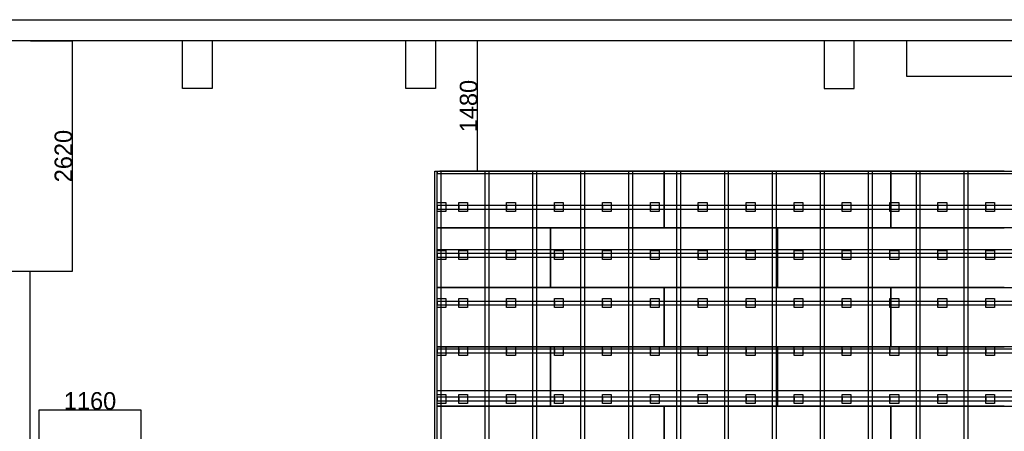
# Model space of a CAD drawing. Header units: millimetres. Extents: x -209 to 59634, y -2437 to 28971.
# Tile 6 of 14: x 14373 to 25570, y 16906 to 21582. Entities that reach past the tile are written whole.
import ezdxf

# ---------------------------------------------------------------- set-up
doc = ezdxf.new("R2010")
doc.units = ezdxf.units.MM
doc.linetypes.add('AUSGEZOGEN', pattern=[0])
for name, color, linetype in [('Bemassung', 90, 'Continuous'), ('Grundriss TFC', 7, 'AUSGEZOGEN'), ('Schwingboden', 1, 'Continuous'), ('Tanzteppich', 3, 'Continuous'), ('Unterkonstrucktion', 6, 'Continuous'), ('Unterlegblättchen', 7, 'Continuous')]:
    doc.layers.add(name, color=color, linetype=linetype)
doc.dimstyles.new('ISO-25', dxfattribs={"dimtxt": 200, "dimasz": 2.5, "dimexe": 1.25, "dimexo": 0.625, "dimtad": 1, "dimtoh": 1, "dimdec": 0, "dimrnd": 10, "dimtxsty": 'Standard', "dimcen": 2.5, "dimadec": 0, "dimazin": 0, "dimtfac": 1, "dimtdec": 0, "dimtmove": 0, "dimatfit": 3, "dimfxl": 1, "dimarcsym": 0})

# ---------------------------------------------------------------- blocks, each defined once
blk = doc.blocks.new('*D17')
at = {"layer": 'Bemassung', "color": 0, "lineweight": -2}
for p, q in [((14593, 16707), (14593, 17151)), ((14596, 17150), (15751, 17150)), ((15753, 16707), (15753, 17151))]:
    blk.add_line(p, q, dxfattribs=at)
at = {"layer": 'Bemassung', "color": 0}
for points in [[(14596, 17150), (14596, 17149), (14593, 17150)], [(15751, 17150), (15751, 17149), (15753, 17150)]]:
    blk.add_solid(points, dxfattribs=at)
at = {"layer": 'Bemassung', "color": 0, "insert": (15173, 17250), "char_height": 200, "attachment_point": 5}
blk.add_mtext('1160', dxfattribs=at)
blk = doc.blocks.new('*D20')
at = {"layer": 'Bemassung', "color": 0, "lineweight": -2}
for p, q in [((14494, 21341), (14973, 21341)), ((14972, 18727), (14972, 21339)), ((14494, 18725), (14973, 18725))]:
    blk.add_line(p, q, dxfattribs=at)
at = {"layer": 'Bemassung', "color": 0}
for points in [[(14972, 21339), (14972, 21339), (14972, 21341)], [(14972, 18727), (14972, 18727), (14972, 18725)]]:
    blk.add_solid(points, dxfattribs=at)
at = {"layer": 'Bemassung', "color": 0, "insert": (14871, 20033), "char_height": 200, "attachment_point": 5, "rotation": 90}
blk.add_mtext('2620', dxfattribs=at)
blk = doc.blocks.new('*D42')
at = {"layer": 'Bemassung', "color": 0, "lineweight": -2}
for p, q in [((19794, 21341), (19579, 21341)), ((19580, 19864), (19580, 21339)), ((19794, 19861), (19579, 19861))]:
    blk.add_line(p, q, dxfattribs=at)
at = {"layer": 'Bemassung', "color": 0}
for points in [[(19580, 21339), (19580, 21339), (19580, 21341)], [(19580, 19864), (19580, 19864), (19580, 19861)]]:
    blk.add_solid(points, dxfattribs=at)
at = {"layer": 'Bemassung', "color": 0, "insert": (19479, 20601), "char_height": 200, "attachment_point": 5, "rotation": 90}
blk.add_mtext('1480', dxfattribs=at)

msp = doc.modelspace()

# ---------------------------------------------------------------- linework, layer by layer
at = {"layer": 'Bemassung'}
msp.add_line((19795.1, 19861.4), (41045.1, 19861.4), dxfattribs=at)
at = {"layer": 'Grundriss TFC', "color": 0}
for p, q in [((9060.9, 21580.6), (41843.1, 21582.2)), ((41603.1, 21341.4), (8693.1, 21341.4))]:
    msp.add_line(p, q, dxfattribs=at)
at = {"layer": 'Grundriss TFC'}
for p, q in [((16223.1, 20801.4), (16223.1, 21341.4)), ((16563.1, 21341.4), (16563.1, 20801.4)), ((18763.1, 20801.4), (18763.1, 21341.4)), ((19103.1, 21341.4), (19103.1, 20801.4)), ((23523.1, 21341.4), (23523.1, 20801.4)), ((23863.1, 20801.4), (23863.1, 21341.4)), ((24456.4, 21341.4), (24456.4, 20941.4)), ((24456.4, 20941.4), (27700.7, 20941.4)), ((16563.1, 20801.4), (16223.1, 20801.4)), ((19103.1, 20801.4), (18763.1, 20801.4)), ((23523.1, 20801.4), (23863.1, 20801.4)), ((9123.1, 18724.8), (14493.1, 18724.8)), ((14493.1, 2131.4), (14493.1, 18724.8))]:
    msp.add_line(p, q, dxfattribs=at)
at = {"layer": 'Schwingboden'}
for p, q in [((19095.1, 3691.4), (19095.1, 19861.4)), ((19095.1, 19861.4), (19120.1, 19861.4)), ((19120.1, 19861.4), (21700.1, 19861.4)), ((19120.1, 19216.4), (19120.1, 19861.4)), ((19120.1, 19861.4), (19120.1, 19836.4)), ((19120.1, 19836.4), (41050.1, 19829.6)), ((20439.5, 19861.4), (19149.5, 19861.4)), ((22990.1, 19861.4), (20410.1, 19861.4)), ((21700.1, 19861.4), (21700.1, 19216.4)), ((21700.1, 19861.4), (24280.1, 19861.4)), ((21700.1, 19216.4), (21700.1, 19861.4)), ((25570.1, 19861.4), (22990.1, 19861.4)), ((24280.1, 19861.4), (24280.1, 19216.4)), ((24280.1, 19861.4), (26860.1, 19861.4)), ((24280.1, 19216.4), (24280.1, 19861.4)), ((19120.1, 19216.4), (20410.1, 19216.4)), ((19120.1, 18541.4), (19120.1, 19216.4)), ((21700.1, 19216.4), (19120.1, 19216.4)), ((20410.1, 19216.4), (20410.1, 18541.4)), ((20410.1, 19216.4), (22990.1, 19216.4)), ((20410.1, 18541.4), (20410.1, 19216.4)), ((24280.1, 19216.4), (21700.1, 19216.4)), ((22990.1, 19216.4), (22990.1, 18541.4)), ((22990.1, 19216.4), (25570.1, 19216.4)), ((22990.1, 18541.4), (22990.1, 19216.4)), ((26860.1, 19216.4), (24280.1, 19216.4)), ((19120.1, 18541.4), (21700.1, 18541.4)), ((19120.1, 17866.4), (19120.1, 18541.4)), ((20410.1, 18541.4), (19120.1, 18541.4)), ((22990.1, 18541.4), (20410.1, 18541.4)), ((21700.1, 18541.4), (21700.1, 17866.4)), ((21700.1, 18541.4), (24280.1, 18541.4)), ((21700.1, 17866.4), (21700.1, 18541.4)), ((25570.1, 18541.4), (22990.1, 18541.4)), ((24280.1, 18541.4), (24280.1, 17866.4)), ((24280.1, 18541.4), (26860.1, 18541.4)), ((24280.1, 17866.4), (24280.1, 18541.4)), ((19120.1, 17866.4), (20410.1, 17866.4)), ((19120.1, 17191.4), (19120.1, 17866.4)), ((21700.1, 17866.4), (19120.1, 17866.4)), ((20410.1, 17866.4), (20410.1, 17191.4)), ((20410.1, 17866.4), (22990.1, 17866.4)), ((20410.1, 17191.4), (20410.1, 17866.4)), ((24280.1, 17866.4), (21700.1, 17866.4)), ((22990.1, 17866.4), (22990.1, 17191.4)), ((22990.1, 17866.4), (25570.1, 17866.4)), ((22990.1, 17191.4), (22990.1, 17866.4)), ((26860.1, 17866.4), (24280.1, 17866.4)), ((19120.1, 17191.4), (21700.1, 17191.4)), ((19120.1, 16516.4), (19120.1, 17191.4)), ((20410.1, 17191.4), (19120.1, 17191.4)), ((22990.1, 17191.4), (20410.1, 17191.4)), ((21700.1, 17191.4), (21700.1, 16516.4)), ((21700.1, 17191.4), (24280.1, 17191.4)), ((21700.1, 16516.4), (21700.1, 17191.4)), ((25570.1, 17191.4), (22990.1, 17191.4)), ((24280.1, 17191.4), (24280.1, 16516.4)), ((24280.1, 17191.4), (26860.1, 17191.4)), ((24280.1, 16516.4), (24280.1, 17191.4))]:
    msp.add_line(p, q, dxfattribs=at)
at = {"layer": 'Tanzteppich'}
for p, q in [((19120.1, 3691.4), (19120.1, 19861.4)), ((41050.1, 18966.4), (19120.1, 18966.4)), ((41050.1, 17366.4), (19120.1, 17366.4))]:
    msp.add_line(p, q, dxfattribs=at)
at = {"layer": 'Unterkonstrucktion'}
for p, q in [((19120.1, 3691.4), (19120.1, 19861.4)), ((19165.1, 3691.4), (19165.1, 19861.4)), ((19665.1, 3691.4), (19665.1, 19861.4)), ((19710.1, 3691.4), (19710.1, 19861.4)), ((20210.1, 3691.4), (20210.1, 19861.4)), ((20255.1, 3691.4), (20255.1, 19861.4)), ((20755.1, 3691.4), (20755.1, 19861.4)), ((20800.1, 3691.4), (20800.1, 19861.4)), ((21300.1, 3691.4), (21300.1, 19861.4)), ((21345.1, 3691.4), (21345.1, 19861.4)), ((21845.1, 3691.4), (21845.1, 19861.4)), ((21890.1, 3691.4), (21890.1, 19861.4)), ((22390.1, 3691.4), (22390.1, 19861.4)), ((22435.1, 3691.4), (22435.1, 19861.4)), ((22935.1, 3691.4), (22935.1, 19861.4)), ((22980.1, 3691.4), (22980.1, 19861.4)), ((23480.1, 3691.4), (23480.1, 19861.4)), ((23525.1, 3691.4), (23525.1, 19861.4)), ((24025.1, 3691.4), (24025.1, 19861.4)), ((24070.1, 3691.4), (24070.1, 19861.4)), ((24570.1, 3691.4), (24570.1, 19861.4)), ((24615.1, 3691.4), (24615.1, 19861.4)), ((25115.1, 3691.4), (25115.1, 19861.4)), ((25160.1, 3691.4), (25160.1, 19861.4)), ((19120.1, 19476.4), (41045.1, 19476.4)), ((19120.1, 19431.4), (41045.1, 19431.4)), ((19120.1, 18931.4), (41050.1, 18931.4)), ((19120.1, 18886.4), (41050.1, 18886.4)), ((19120.1, 18386.4), (41045.3, 18386.4)), ((19120.1, 18341.4), (41045.3, 18341.4)), ((19120.1, 17841.4), (41050.1, 17841.4)), ((19120.1, 17796.4), (41050.1, 17796.4)), ((19120.1, 17296.4), (41050.1, 17296.4)), ((19120.1, 17251.4), (41050.1, 17251.4))]:
    msp.add_line(p, q, dxfattribs=at)
at = {"layer": 'Unterlegblättchen'}
for p, q in [((19120.1, 19453.9), (19120.1, 19503.9)), ((19120.1, 19503.9), (19220.1, 19503.9)), ((19120.1, 19403.9), (19120.1, 19503.9)), ((19220.1, 19503.9), (19220.1, 19403.9)), ((19365.1, 19453.9), (19365.1, 19503.9)), ((19365.1, 19503.9), (19465.1, 19503.9)), ((19365.1, 19403.9), (19365.1, 19503.9)), ((19465.1, 19503.9), (19465.1, 19403.9)), ((19910.1, 19453.9), (19910.1, 19503.9)), ((19910.1, 19503.9), (20010.1, 19503.9)), ((19910.1, 19403.9), (19910.1, 19503.9)), ((20010.1, 19503.9), (20010.1, 19403.9)), ((20455.1, 19453.9), (20455.1, 19503.9)), ((20455.1, 19503.9), (20555.1, 19503.9)), ((20455.1, 19403.9), (20455.1, 19503.9)), ((20555.1, 19503.9), (20555.1, 19403.9)), ((21000.1, 19453.9), (21000.1, 19503.9)), ((21000.1, 19503.9), (21100.1, 19503.9)), ((21000.1, 19403.9), (21000.1, 19503.9)), ((21100.1, 19503.9), (21100.1, 19403.9)), ((21545.1, 19453.9), (21545.1, 19503.9)), ((21545.1, 19503.9), (21645.1, 19503.9)), ((21545.1, 19403.9), (21545.1, 19503.9)), ((21645.1, 19503.9), (21645.1, 19403.9)), ((22090.1, 19453.9), (22090.1, 19503.9)), ((22090.1, 19503.9), (22190.1, 19503.9)), ((22090.1, 19403.9), (22090.1, 19503.9)), ((22190.1, 19503.9), (22190.1, 19403.9)), ((22635.1, 19453.9), (22635.1, 19503.9)), ((22635.1, 19503.9), (22735.1, 19503.9)), ((22635.1, 19403.9), (22635.1, 19503.9)), ((22735.1, 19503.9), (22735.1, 19403.9)), ((23180.1, 19453.9), (23180.1, 19503.9)), ((23180.1, 19503.9), (23280.1, 19503.9)), ((23180.1, 19403.9), (23180.1, 19503.9)), ((23280.1, 19503.9), (23280.1, 19403.9)), ((23725.1, 19453.9), (23725.1, 19503.9)), ((23725.1, 19503.9), (23825.1, 19503.9)), ((23725.1, 19403.9), (23725.1, 19503.9)), ((23825.1, 19503.9), (23825.1, 19403.9)), ((24270.1, 19453.9), (24270.1, 19503.9)), ((24270.1, 19503.9), (24370.1, 19503.9)), ((24270.1, 19403.9), (24270.1, 19503.9)), ((24370.1, 19503.9), (24370.1, 19403.9)), ((24815.1, 19453.9), (24815.1, 19503.9)), ((24815.1, 19503.9), (24915.1, 19503.9)), ((24815.1, 19403.9), (24815.1, 19503.9)), ((24915.1, 19503.9), (24915.1, 19403.9)), ((25360.1, 19453.9), (25360.1, 19503.9)), ((25360.1, 19503.9), (25460.1, 19503.9)), ((25360.1, 19403.9), (25360.1, 19503.9)), ((25460.1, 19503.9), (25460.1, 19403.9)), ((19120.1, 19476.4), (19120.1, 19431.4)), ((19220.1, 19403.9), (19120.1, 19403.9)), ((19365.1, 19476.4), (19365.1, 19431.4)), ((19465.1, 19403.9), (19365.1, 19403.9)), ((19910.1, 19476.4), (19910.1, 19431.4)), ((20010.1, 19403.9), (19910.1, 19403.9)), ((20455.1, 19476.4), (20455.1, 19431.4)), ((20555.1, 19403.9), (20455.1, 19403.9)), ((21000.1, 19476.4), (21000.1, 19431.4)), ((21100.1, 19403.9), (21000.1, 19403.9)), ((21545.1, 19476.4), (21545.1, 19431.4)), ((21645.1, 19403.9), (21545.1, 19403.9)), ((22090.1, 19476.4), (22090.1, 19431.4)), ((22190.1, 19403.9), (22090.1, 19403.9)), ((22635.1, 19476.4), (22635.1, 19431.4)), ((22735.1, 19403.9), (22635.1, 19403.9)), ((23180.1, 19476.4), (23180.1, 19431.4)), ((23280.1, 19403.9), (23180.1, 19403.9)), ((23725.1, 19476.4), (23725.1, 19431.4)), ((23825.1, 19403.9), (23725.1, 19403.9)), ((24270.1, 19476.4), (24270.1, 19431.4)), ((24370.1, 19403.9), (24270.1, 19403.9)), ((24815.1, 19476.4), (24815.1, 19431.4)), ((24915.1, 19403.9), (24815.1, 19403.9)), ((25360.1, 19476.4), (25360.1, 19431.4)), ((25460.1, 19403.9), (25360.1, 19403.9)), ((19120.1, 18908.9), (19120.1, 18958.9)), ((19120.1, 18958.9), (19220.1, 18958.9)), ((19120.1, 18858.9), (19120.1, 18958.9)), ((19120.1, 18931.4), (19120.1, 18886.4)), ((19220.1, 18958.9), (19220.1, 18858.9)), ((19365.1, 18908.9), (19365.1, 18958.9)), ((19365.1, 18958.9), (19465.1, 18958.9)), ((19365.1, 18858.9), (19365.1, 18958.9)), ((19365.1, 18931.4), (19365.1, 18886.4)), ((19465.1, 18958.9), (19465.1, 18858.9)), ((19910.1, 18908.9), (19910.1, 18958.9)), ((19910.1, 18958.9), (20010.1, 18958.9)), ((19910.1, 18858.9), (19910.1, 18958.9)), ((19910.1, 18931.4), (19910.1, 18886.4)), ((20010.1, 18958.9), (20010.1, 18858.9)), ((20455.1, 18908.9), (20455.1, 18958.9)), ((20455.1, 18958.9), (20555.1, 18958.9)), ((20455.1, 18858.9), (20455.1, 18958.9)), ((20455.1, 18931.4), (20455.1, 18886.4)), ((20555.1, 18958.9), (20555.1, 18858.9)), ((21000.1, 18908.9), (21000.1, 18958.9)), ((21000.1, 18958.9), (21100.1, 18958.9)), ((21000.1, 18858.9), (21000.1, 18958.9)), ((21000.1, 18931.4), (21000.1, 18886.4)), ((21100.1, 18958.9), (21100.1, 18858.9)), ((21545.1, 18908.9), (21545.1, 18958.9)), ((21545.1, 18958.9), (21645.1, 18958.9)), ((21545.1, 18858.9), (21545.1, 18958.9)), ((21545.1, 18931.4), (21545.1, 18886.4)), ((21645.1, 18958.9), (21645.1, 18858.9)), ((22090.1, 18908.9), (22090.1, 18958.9)), ((22090.1, 18958.9), (22190.1, 18958.9)), ((22090.1, 18858.9), (22090.1, 18958.9)), ((22090.1, 18931.4), (22090.1, 18886.4)), ((22190.1, 18958.9), (22190.1, 18858.9)), ((22635.1, 18908.9), (22635.1, 18958.9)), ((22635.1, 18958.9), (22735.1, 18958.9)), ((22635.1, 18858.9), (22635.1, 18958.9)), ((22635.1, 18931.4), (22635.1, 18886.4)), ((22735.1, 18958.9), (22735.1, 18858.9)), ((23180.1, 18908.9), (23180.1, 18958.9)), ((23180.1, 18958.9), (23280.1, 18958.9)), ((23180.1, 18858.9), (23180.1, 18958.9)), ((23180.1, 18931.4), (23180.1, 18886.4)), ((23280.1, 18958.9), (23280.1, 18858.9)), ((23725.1, 18908.9), (23725.1, 18958.9)), ((23725.1, 18958.9), (23825.1, 18958.9)), ((23725.1, 18858.9), (23725.1, 18958.9)), ((23725.1, 18931.4), (23725.1, 18886.4)), ((23825.1, 18958.9), (23825.1, 18858.9)), ((24270.1, 18908.9), (24270.1, 18958.9)), ((24270.1, 18958.9), (24370.1, 18958.9)), ((24270.1, 18858.9), (24270.1, 18958.9)), ((24270.1, 18931.4), (24270.1, 18886.4)), ((24370.1, 18958.9), (24370.1, 18858.9)), ((24815.1, 18908.9), (24815.1, 18958.9)), ((24815.1, 18958.9), (24915.1, 18958.9)), ((24815.1, 18858.9), (24815.1, 18958.9)), ((24815.1, 18931.4), (24815.1, 18886.4)), ((24915.1, 18958.9), (24915.1, 18858.9)), ((25360.1, 18908.9), (25360.1, 18958.9)), ((25360.1, 18958.9), (25460.1, 18958.9)), ((25360.1, 18858.9), (25360.1, 18958.9)), ((25360.1, 18931.4), (25360.1, 18886.4)), ((25460.1, 18958.9), (25460.1, 18858.9)), ((19220.1, 18858.9), (19120.1, 18858.9)), ((19465.1, 18858.9), (19365.1, 18858.9)), ((20010.1, 18858.9), (19910.1, 18858.9)), ((20555.1, 18858.9), (20455.1, 18858.9)), ((21100.1, 18858.9), (21000.1, 18858.9)), ((21645.1, 18858.9), (21545.1, 18858.9)), ((22190.1, 18858.9), (22090.1, 18858.9)), ((22735.1, 18858.9), (22635.1, 18858.9)), ((23280.1, 18858.9), (23180.1, 18858.9)), ((23825.1, 18858.9), (23725.1, 18858.9)), ((24370.1, 18858.9), (24270.1, 18858.9)), ((24915.1, 18858.9), (24815.1, 18858.9)), ((25460.1, 18858.9), (25360.1, 18858.9)), ((19120.1, 18363.9), (19120.1, 18413.9)), ((19120.1, 18413.9), (19220.1, 18413.9)), ((19120.1, 18313.9), (19120.1, 18413.9)), ((19120.1, 18386.4), (19120.1, 18341.4)), ((19220.1, 18413.9), (19220.1, 18313.9)), ((19365.1, 18363.9), (19365.1, 18413.9)), ((19365.1, 18413.9), (19465.1, 18413.9)), ((19365.1, 18313.9), (19365.1, 18413.9)), ((19365.1, 18386.4), (19365.1, 18341.4)), ((19465.1, 18413.9), (19465.1, 18313.9)), ((19910.1, 18363.9), (19910.1, 18413.9)), ((19910.1, 18413.9), (20010.1, 18413.9)), ((19910.1, 18313.9), (19910.1, 18413.9)), ((19910.1, 18386.4), (19910.1, 18341.4)), ((20010.1, 18413.9), (20010.1, 18313.9)), ((20455.1, 18363.9), (20455.1, 18413.9)), ((20455.1, 18413.9), (20555.1, 18413.9)), ((20455.1, 18313.9), (20455.1, 18413.9)), ((20455.1, 18386.4), (20455.1, 18341.4)), ((20555.1, 18413.9), (20555.1, 18313.9)), ((21000.1, 18363.9), (21000.1, 18413.9)), ((21000.1, 18413.9), (21100.1, 18413.9)), ((21000.1, 18313.9), (21000.1, 18413.9)), ((21000.1, 18386.4), (21000.1, 18341.4)), ((21100.1, 18413.9), (21100.1, 18313.9)), ((21545.1, 18363.9), (21545.1, 18413.9)), ((21545.1, 18413.9), (21645.1, 18413.9)), ((21545.1, 18313.9), (21545.1, 18413.9)), ((21545.1, 18386.4), (21545.1, 18341.4)), ((21645.1, 18413.9), (21645.1, 18313.9)), ((22090.1, 18363.9), (22090.1, 18413.9)), ((22090.1, 18413.9), (22190.1, 18413.9)), ((22090.1, 18313.9), (22090.1, 18413.9)), ((22090.1, 18386.4), (22090.1, 18341.4)), ((22190.1, 18413.9), (22190.1, 18313.9)), ((22635.1, 18363.9), (22635.1, 18413.9)), ((22635.1, 18413.9), (22735.1, 18413.9)), ((22635.1, 18313.9), (22635.1, 18413.9)), ((22635.1, 18386.4), (22635.1, 18341.4)), ((22735.1, 18413.9), (22735.1, 18313.9)), ((23180.1, 18363.9), (23180.1, 18413.9)), ((23180.1, 18413.9), (23280.1, 18413.9)), ((23180.1, 18313.9), (23180.1, 18413.9)), ((23180.1, 18386.4), (23180.1, 18341.4)), ((23280.1, 18413.9), (23280.1, 18313.9)), ((23725.1, 18363.9), (23725.1, 18413.9)), ((23725.1, 18413.9), (23825.1, 18413.9)), ((23725.1, 18313.9), (23725.1, 18413.9)), ((23725.1, 18386.4), (23725.1, 18341.4)), ((23825.1, 18413.9), (23825.1, 18313.9)), ((24270.1, 18363.9), (24270.1, 18413.9)), ((24270.1, 18413.9), (24370.1, 18413.9)), ((24270.1, 18313.9), (24270.1, 18413.9)), ((24270.1, 18386.4), (24270.1, 18341.4)), ((24370.1, 18413.9), (24370.1, 18313.9)), ((24815.1, 18363.9), (24815.1, 18413.9)), ((24815.1, 18413.9), (24915.1, 18413.9)), ((24815.1, 18313.9), (24815.1, 18413.9)), ((24815.1, 18386.4), (24815.1, 18341.4)), ((24915.1, 18413.9), (24915.1, 18313.9)), ((25360.1, 18363.9), (25360.1, 18413.9)), ((25360.1, 18413.9), (25460.1, 18413.9)), ((25360.1, 18313.9), (25360.1, 18413.9)), ((25360.1, 18386.4), (25360.1, 18341.4)), ((25460.1, 18413.9), (25460.1, 18313.9)), ((19220.1, 18313.9), (19120.1, 18313.9)), ((19465.1, 18313.9), (19365.1, 18313.9)), ((20010.1, 18313.9), (19910.1, 18313.9)), ((20555.1, 18313.9), (20455.1, 18313.9)), ((21100.1, 18313.9), (21000.1, 18313.9)), ((21645.1, 18313.9), (21545.1, 18313.9)), ((22190.1, 18313.9), (22090.1, 18313.9)), ((22735.1, 18313.9), (22635.1, 18313.9)), ((23280.1, 18313.9), (23180.1, 18313.9)), ((23825.1, 18313.9), (23725.1, 18313.9)), ((24370.1, 18313.9), (24270.1, 18313.9)), ((24915.1, 18313.9), (24815.1, 18313.9)), ((25460.1, 18313.9), (25360.1, 18313.9)), ((19120.1, 17818.9), (19120.1, 17868.9)), ((19120.1, 17868.9), (19220.1, 17868.9)), ((19120.1, 17768.9), (19120.1, 17868.9)), ((19120.1, 17841.4), (19120.1, 17796.4)), ((19220.1, 17868.9), (19220.1, 17768.9)), ((19365.1, 17818.9), (19365.1, 17868.9)), ((19365.1, 17868.9), (19465.1, 17868.9)), ((19365.1, 17768.9), (19365.1, 17868.9)), ((19365.1, 17841.4), (19365.1, 17796.4)), ((19465.1, 17868.9), (19465.1, 17768.9)), ((19910.1, 17818.9), (19910.1, 17868.9)), ((19910.1, 17868.9), (20010.1, 17868.9)), ((19910.1, 17768.9), (19910.1, 17868.9)), ((19910.1, 17841.4), (19910.1, 17796.4)), ((20010.1, 17868.9), (20010.1, 17768.9)), ((20455.1, 17818.9), (20455.1, 17868.9)), ((20455.1, 17868.9), (20555.1, 17868.9)), ((20455.1, 17768.9), (20455.1, 17868.9)), ((20455.1, 17841.4), (20455.1, 17796.4)), ((20555.1, 17868.9), (20555.1, 17768.9)), ((21000.1, 17818.9), (21000.1, 17868.9)), ((21000.1, 17868.9), (21100.1, 17868.9)), ((21000.1, 17768.9), (21000.1, 17868.9)), ((21000.1, 17841.4), (21000.1, 17796.4)), ((21100.1, 17868.9), (21100.1, 17768.9)), ((21545.1, 17818.9), (21545.1, 17868.9)), ((21545.1, 17868.9), (21645.1, 17868.9)), ((21545.1, 17768.9), (21545.1, 17868.9)), ((21545.1, 17841.4), (21545.1, 17796.4)), ((21645.1, 17868.9), (21645.1, 17768.9)), ((22090.1, 17818.9), (22090.1, 17868.9)), ((22090.1, 17868.9), (22190.1, 17868.9)), ((22090.1, 17768.9), (22090.1, 17868.9)), ((22090.1, 17841.4), (22090.1, 17796.4)), ((22190.1, 17868.9), (22190.1, 17768.9)), ((22635.1, 17818.9), (22635.1, 17868.9)), ((22635.1, 17868.9), (22735.1, 17868.9)), ((22635.1, 17768.9), (22635.1, 17868.9)), ((22635.1, 17841.4), (22635.1, 17796.4)), ((22735.1, 17868.9), (22735.1, 17768.9)), ((23180.1, 17818.9), (23180.1, 17868.9)), ((23180.1, 17868.9), (23280.1, 17868.9)), ((23180.1, 17768.9), (23180.1, 17868.9)), ((23180.1, 17841.4), (23180.1, 17796.4)), ((23280.1, 17868.9), (23280.1, 17768.9)), ((23725.1, 17818.9), (23725.1, 17868.9)), ((23725.1, 17868.9), (23825.1, 17868.9)), ((23725.1, 17768.9), (23725.1, 17868.9)), ((23725.1, 17841.4), (23725.1, 17796.4)), ((23825.1, 17868.9), (23825.1, 17768.9)), ((24270.1, 17818.9), (24270.1, 17868.9)), ((24270.1, 17868.9), (24370.1, 17868.9)), ((24270.1, 17768.9), (24270.1, 17868.9)), ((24270.1, 17841.4), (24270.1, 17796.4)), ((24370.1, 17868.9), (24370.1, 17768.9)), ((24815.1, 17818.9), (24815.1, 17868.9)), ((24815.1, 17868.9), (24915.1, 17868.9)), ((24815.1, 17768.9), (24815.1, 17868.9)), ((24815.1, 17841.4), (24815.1, 17796.4)), ((24915.1, 17868.9), (24915.1, 17768.9)), ((25360.1, 17818.9), (25360.1, 17868.9)), ((25360.1, 17868.9), (25460.1, 17868.9)), ((25360.1, 17768.9), (25360.1, 17868.9)), ((25360.1, 17841.4), (25360.1, 17796.4)), ((25460.1, 17868.9), (25460.1, 17768.9)), ((19220.1, 17768.9), (19120.1, 17768.9)), ((19465.1, 17768.9), (19365.1, 17768.9)), ((20010.1, 17768.9), (19910.1, 17768.9)), ((20555.1, 17768.9), (20455.1, 17768.9)), ((21100.1, 17768.9), (21000.1, 17768.9)), ((21645.1, 17768.9), (21545.1, 17768.9)), ((22190.1, 17768.9), (22090.1, 17768.9)), ((22735.1, 17768.9), (22635.1, 17768.9)), ((23280.1, 17768.9), (23180.1, 17768.9)), ((23825.1, 17768.9), (23725.1, 17768.9)), ((24370.1, 17768.9), (24270.1, 17768.9)), ((24915.1, 17768.9), (24815.1, 17768.9)), ((25460.1, 17768.9), (25360.1, 17768.9)), ((19120.1, 17273.9), (19120.1, 17323.9)), ((19120.1, 17323.9), (19220.1, 17323.9)), ((19120.1, 17223.9), (19120.1, 17323.9)), ((19120.1, 17296.4), (19120.1, 17251.4)), ((19220.1, 17323.9), (19220.1, 17223.9)), ((19365.1, 17273.9), (19365.1, 17323.9)), ((19365.1, 17323.9), (19465.1, 17323.9)), ((19365.1, 17223.9), (19365.1, 17323.9)), ((19365.1, 17296.4), (19365.1, 17251.4)), ((19465.1, 17323.9), (19465.1, 17223.9)), ((19910.1, 17273.9), (19910.1, 17323.9)), ((19910.1, 17323.9), (20010.1, 17323.9)), ((19910.1, 17223.9), (19910.1, 17323.9)), ((19910.1, 17296.4), (19910.1, 17251.4)), ((20010.1, 17323.9), (20010.1, 17223.9)), ((20455.1, 17273.9), (20455.1, 17323.9)), ((20455.1, 17323.9), (20555.1, 17323.9)), ((20455.1, 17223.9), (20455.1, 17323.9)), ((20455.1, 17296.4), (20455.1, 17251.4)), ((20555.1, 17323.9), (20555.1, 17223.9)), ((21000.1, 17273.9), (21000.1, 17323.9)), ((21000.1, 17323.9), (21100.1, 17323.9)), ((21000.1, 17223.9), (21000.1, 17323.9)), ((21000.1, 17296.4), (21000.1, 17251.4)), ((21100.1, 17323.9), (21100.1, 17223.9)), ((21545.1, 17273.9), (21545.1, 17323.9)), ((21545.1, 17323.9), (21645.1, 17323.9)), ((21545.1, 17223.9), (21545.1, 17323.9)), ((21545.1, 17296.4), (21545.1, 17251.4)), ((21645.1, 17323.9), (21645.1, 17223.9)), ((22090.1, 17273.9), (22090.1, 17323.9)), ((22090.1, 17323.9), (22190.1, 17323.9)), ((22090.1, 17223.9), (22090.1, 17323.9)), ((22090.1, 17296.4), (22090.1, 17251.4)), ((22190.1, 17323.9), (22190.1, 17223.9)), ((22635.1, 17273.9), (22635.1, 17323.9)), ((22635.1, 17323.9), (22735.1, 17323.9)), ((22635.1, 17223.9), (22635.1, 17323.9)), ((22635.1, 17296.4), (22635.1, 17251.4)), ((22735.1, 17323.9), (22735.1, 17223.9)), ((23180.1, 17273.9), (23180.1, 17323.9)), ((23180.1, 17323.9), (23280.1, 17323.9)), ((23180.1, 17223.9), (23180.1, 17323.9)), ((23180.1, 17296.4), (23180.1, 17251.4)), ((23280.1, 17323.9), (23280.1, 17223.9)), ((23725.1, 17273.9), (23725.1, 17323.9)), ((23725.1, 17323.9), (23825.1, 17323.9)), ((23725.1, 17223.9), (23725.1, 17323.9)), ((23725.1, 17296.4), (23725.1, 17251.4)), ((23825.1, 17323.9), (23825.1, 17223.9)), ((24270.1, 17273.9), (24270.1, 17323.9)), ((24270.1, 17323.9), (24370.1, 17323.9)), ((24270.1, 17223.9), (24270.1, 17323.9)), ((24270.1, 17296.4), (24270.1, 17251.4)), ((24370.1, 17323.9), (24370.1, 17223.9)), ((24815.1, 17273.9), (24815.1, 17323.9)), ((24815.1, 17323.9), (24915.1, 17323.9)), ((24815.1, 17223.9), (24815.1, 17323.9)), ((24815.1, 17296.4), (24815.1, 17251.4)), ((24915.1, 17323.9), (24915.1, 17223.9)), ((25360.1, 17273.9), (25360.1, 17323.9)), ((25360.1, 17323.9), (25460.1, 17323.9)), ((25360.1, 17223.9), (25360.1, 17323.9)), ((25360.1, 17296.4), (25360.1, 17251.4)), ((25460.1, 17323.9), (25460.1, 17223.9)), ((19220.1, 17223.9), (19120.1, 17223.9)), ((19465.1, 17223.9), (19365.1, 17223.9)), ((20010.1, 17223.9), (19910.1, 17223.9)), ((20555.1, 17223.9), (20455.1, 17223.9)), ((21100.1, 17223.9), (21000.1, 17223.9)), ((21645.1, 17223.9), (21545.1, 17223.9)), ((22190.1, 17223.9), (22090.1, 17223.9)), ((22735.1, 17223.9), (22635.1, 17223.9)), ((23280.1, 17223.9), (23180.1, 17223.9)), ((23825.1, 17223.9), (23725.1, 17223.9)), ((24370.1, 17223.9), (24270.1, 17223.9)), ((24915.1, 17223.9), (24815.1, 17223.9)), ((25460.1, 17223.9), (25360.1, 17223.9))]:
    msp.add_line(p, q, dxfattribs=at)

# ---------------------------------------------------------------- dimensions: what is measured, and where the dimension line sits
at = {"layer": 'Bemassung'}
for base, p1, p2, picture, middle in [((14972, 21341.4), (14493.1, 18724.8), (14493.1, 21341.4), '*D20', (14871.4, 20033.1)), ((19579.9, 21341.4), (19795.1, 19861.4), (19795.1, 21341.4), '*D42', (19479.3, 20601.4))]:
    dim = msp.add_linear_dim(base=base, p1=p1, p2=p2, angle=90, dimstyle='ISO-25', dxfattribs=at)
    dim.commit()
    dim.dimension.update_dxf_attribs({"geometry": picture, "text_midpoint": middle})
dim = msp.add_linear_dim(base=(15753.1, 17149.7), p1=(14593.1, 16706.4), p2=(15753.1, 16706.4), dimstyle='ISO-25', dxfattribs=at)
dim.commit()
dim.dimension.update_dxf_attribs({"geometry": '*D17', "text_midpoint": (15173.1, 17250.4)})

doc.saveas('drawing.dxf')
